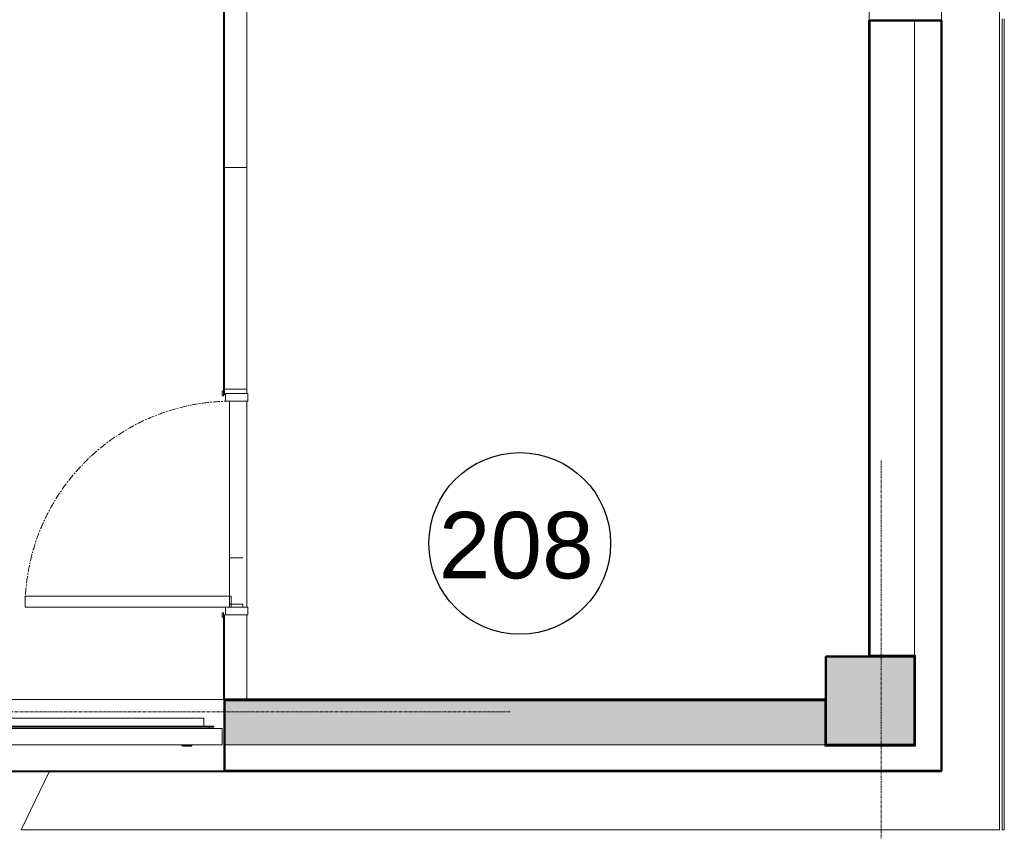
# Model space of a CAD drawing. Header units: millimetres. Extents: x -197461 to 862495, y -970068 to 63888.
# Tile 76 of 253: x -86691 to -82246, y -577644 to -573980. Entities that reach past the tile are written whole.
import ezdxf

# ---------------------------------------------------------------- set-up
doc = ezdxf.new("R2010")
doc.units = ezdxf.units.MM
doc.linetypes.add('CENTER', pattern=[50.8, 31.75, -6.35, 6.35, -6.35])
doc.linetypes.add('Grid Line', pattern=[22.225, 12.7, -3.175, 3.175, -3.175])
doc.layers.get('0').update_dxf_attribs({"linetype": 'CONTINUOUS'})
for name, color, linetype, lineweight in [('A-AREA-IDEN', 252, 'CONTINUOUS', 25), ('A-Door', 252, 'CONTINUOUS', 0), ('A-FLOR', 192, 'CONTINUOUS', 5), ('A-GLAZ', 151, 'CONTINUOUS', 5), ('A-Glaz-Curt', 4, 'CONTINUOUS', 0), ('A-MASS', 70, 'CONTINUOUS', 5), ('A-Wall', 252, 'CONTINUOUS', 0), ('A-WALL-PATT', 111, 'CONTINUOUS', 50), ('G-IMPT', 8, 'CONTINUOUS', 5), ('S-Cols', 52, 'CONTINUOUS', 0), ('S-GRID', 1, 'CONTINUOUS', 9)]:
    doc.layers.add(name, color=color, linetype=linetype, lineweight=lineweight)
doc.styles.add('Arial_3', font='arial.ttf', dxfattribs={"height": 300})

# ---------------------------------------------------------------- blocks, each defined once
blk = doc.blocks.new('SchueCal_Schueco_AWS-75-BS-SI__Family-02_Type 1_2565x1480 - Schueco_AWS-75-BS-SI__Family-02__Type 1-3427409-Otrā stāva plāns uz atzīmes 3_400')
at = {"layer": 'G-IMPT'}
for p, q in [((-1282.5, 27.5), (-1282.5, 102.5)), ((-1282.5, 102.5), (1282.5, 102.5)), ((-1282.5, 102.5), (-1282.5, 27.5)), ((-1282.5, 102.5), (0, 102.5)), ((-1141.5, 108.5), (-1145.5, 104.5)), ((-1145.5, 104.5), (-1100.5, 104.5)), ((-1145.5, 104.5), (-1145.5, 102.5)), ((-1141.5, 108.5), (-1104.5, 108.5)), ((-1104.5, 108.5), (-1100.5, 104.5)), ((-1100.5, 102.5), (-1100.5, 104.5)), ((-151, 108.5), (-155, 104.5)), ((-155, 104.5), (-110, 104.5)), ((-155, 104.5), (-155, 102.5)), ((-151, 108.5), (-114, 108.5)), ((-114, 108.5), (-110, 104.5)), ((-110, 102.5), (-110, 104.5)), ((0, 102.5), (1282.5, 102.5)), ((114, 108.5), (110, 104.5)), ((110, 104.5), (155, 104.5)), ((110, 104.5), (110, 102.5)), ((114, 108.5), (151, 108.5)), ((151, 108.5), (155, 104.5)), ((155, 102.5), (155, 104.5)), ((1104.5, 108.5), (1100.5, 104.5)), ((1100.5, 104.5), (1145.5, 104.5)), ((1100.5, 104.5), (1100.5, 102.5)), ((1104.5, 108.5), (1141.5, 108.5)), ((1141.5, 108.5), (1145.5, 104.5)), ((1145.5, 102.5), (1145.5, 104.5)), ((1282.5, 102.5), (1282.5, 27.5)), ((1282.5, 27.5), (1282.5, 102.5)), ((-1282.5, 27.5), (1282.5, 27.5)), ((12, 22), (12, 17.5)), ((12, 17.5), (12, 22)), ((12, 22), (1243.5, 22)), ((12, 17.5), (1243.5, 17.5)), ((16.3, 17.5), (16.3, 8.5)), ((16.3, 17.5), (16.3, 8.5)), ((16.3, 17.5), (16.3, 8.5)), ((16.3, 8.5), (45.3, 8.5)), ((18.8, 17.5), (18.8, -30.5)), ((19.7, 8.5), (18.8, 8.5)), ((31.9, 27.5), (31.9, 22)), ((31.9, 22), (31.9, 27.5)), ((42.8, 8.5), (41.9, 8.5)), ((42.8, -30.5), (42.8, 17.5)), ((45.3, 8.5), (43.8, 8.5)), ((45.3, 8.5), (45.3, 17.5)), ((45.3, 8.5), (45.3, 17.5)), ((45.3, 17.5), (45.3, 8.5)), ((55.8, -19), (55.8, 17.5)), ((1199.7, -19), (1199.7, 17.5)), ((1223.6, 22), (1223.6, 27.5)), ((1223.6, 22), (1223.6, 27.5)), ((1243.5, 22), (1243.5, 17.5)), ((1243.5, 17.5), (1243.5, 22)), ((55.8, -19), (1199.7, -19))]:
    blk.add_line(p, q, dxfattribs=at)
at = {"layer": 'G-IMPT', "flags": 128}
for points in [[(-1140.3, 106.5), (-1140.3, 106.5), (-1140.3, 106.6), (-1140.3, 106.6), (-1140.3, 106.7), (-1140.3, 106.7), (-1140.3, 106.7), (-1140.3, 106.8), (-1140.3, 106.8), (-1140.3, 106.9), (-1140.3, 106.9), (-1140.3, 106.9), (-1140.4, 107), (-1140.4, 107), (-1140.4, 107), (-1140.4, 107.1), (-1140.4, 107.1), (-1140.5, 107.1), (-1140.5, 107.2), (-1140.5, 107.2), (-1140.6, 107.2), (-1140.6, 107.2), (-1140.6, 107.3), (-1140.6, 107.3), (-1140.7, 107.3), (-1140.7, 107.3), (-1140.7, 107.4), (-1140.8, 107.4), (-1140.8, 107.4), (-1140.9, 107.4), (-1140.9, 107.4), (-1140.9, 107.4), (-1141, 107.5), (-1141, 107.5), (-1141, 107.5), (-1141.1, 107.5), (-1141.1, 107.5)], [(-1104.9, 107.5), (-1104.9, 107.5), (-1105, 107.5), (-1105, 107.5), (-1105.1, 107.5), (-1105.1, 107.4), (-1105.1, 107.4), (-1105.2, 107.4), (-1105.2, 107.4), (-1105.2, 107.4), (-1105.3, 107.4), (-1105.3, 107.3), (-1105.3, 107.3), (-1105.4, 107.3), (-1105.4, 107.3), (-1105.4, 107.2), (-1105.5, 107.2), (-1105.5, 107.2), (-1105.5, 107.1), (-1105.5, 107.1), (-1105.6, 107.1), (-1105.6, 107), (-1105.6, 107), (-1105.6, 107), (-1105.6, 106.9), (-1105.7, 106.9), (-1105.7, 106.9), (-1105.7, 106.8), (-1105.7, 106.8), (-1105.7, 106.8), (-1105.7, 106.7), (-1105.7, 106.7), (-1105.7, 106.6), (-1105.7, 106.6), (-1105.7, 106.6), (-1105.7, 106.5), (-1105.7, 106.5)], [(-149.8, 106.5), (-149.8, 106.5), (-149.8, 106.6), (-149.8, 106.6), (-149.8, 106.7), (-149.8, 106.7), (-149.8, 106.7), (-149.8, 106.8), (-149.8, 106.8), (-149.8, 106.9), (-149.8, 106.9), (-149.8, 106.9), (-149.9, 107), (-149.9, 107), (-149.9, 107), (-149.9, 107.1), (-149.9, 107.1), (-150, 107.1), (-150, 107.2), (-150, 107.2), (-150.1, 107.2), (-150.1, 107.2), (-150.1, 107.3), (-150.1, 107.3), (-150.2, 107.3), (-150.2, 107.3), (-150.2, 107.4), (-150.3, 107.4), (-150.3, 107.4), (-150.4, 107.4), (-150.4, 107.4), (-150.4, 107.4), (-150.5, 107.5), (-150.5, 107.5), (-150.5, 107.5), (-150.6, 107.5), (-150.6, 107.5)], [(-114.4, 107.5), (-114.4, 107.5), (-114.5, 107.5), (-114.5, 107.5), (-114.6, 107.5), (-114.6, 107.4), (-114.6, 107.4), (-114.7, 107.4), (-114.7, 107.4), (-114.7, 107.4), (-114.8, 107.4), (-114.8, 107.3), (-114.8, 107.3), (-114.9, 107.3), (-114.9, 107.3), (-114.9, 107.2), (-115, 107.2), (-115, 107.2), (-115, 107.1), (-115, 107.1), (-115.1, 107.1), (-115.1, 107), (-115.1, 107), (-115.1, 107), (-115.1, 106.9), (-115.2, 106.9), (-115.2, 106.9), (-115.2, 106.8), (-115.2, 106.8), (-115.2, 106.8), (-115.2, 106.7), (-115.2, 106.7), (-115.2, 106.6), (-115.2, 106.6), (-115.2, 106.6), (-115.2, 106.5), (-115.2, 106.5)], [(115.2, 106.5), (115.2, 106.5), (115.2, 106.6), (115.2, 106.6), (115.2, 106.7), (115.2, 106.7), (115.2, 106.7), (115.2, 106.8), (115.2, 106.8), (115.2, 106.9), (115.2, 106.9), (115.2, 106.9), (115.1, 107), (115.1, 107), (115.1, 107), (115.1, 107.1), (115.1, 107.1), (115, 107.1), (115, 107.2), (115, 107.2), (114.9, 107.2), (114.9, 107.2), (114.9, 107.3), (114.9, 107.3), (114.8, 107.3), (114.8, 107.3), (114.8, 107.4), (114.7, 107.4), (114.7, 107.4), (114.6, 107.4), (114.6, 107.4), (114.6, 107.4), (114.5, 107.5), (114.5, 107.5), (114.5, 107.5), (114.4, 107.5), (114.4, 107.5)], [(150.6, 107.5), (150.6, 107.5), (150.5, 107.5), (150.5, 107.5), (150.4, 107.5), (150.4, 107.4), (150.4, 107.4), (150.3, 107.4), (150.3, 107.4), (150.3, 107.4), (150.2, 107.4), (150.2, 107.3), (150.2, 107.3), (150.1, 107.3), (150.1, 107.3), (150.1, 107.2), (150, 107.2), (150, 107.2), (150, 107.1), (150, 107.1), (149.9, 107.1), (149.9, 107), (149.9, 107), (149.9, 107), (149.9, 106.9), (149.8, 106.9), (149.8, 106.9), (149.8, 106.8), (149.8, 106.8), (149.8, 106.8), (149.8, 106.7), (149.8, 106.7), (149.8, 106.6), (149.8, 106.6), (149.8, 106.6), (149.8, 106.5), (149.8, 106.5)], [(1105.7, 106.5), (1105.7, 106.5), (1105.7, 106.6), (1105.7, 106.6), (1105.7, 106.7), (1105.7, 106.7), (1105.7, 106.7), (1105.7, 106.8), (1105.7, 106.8), (1105.7, 106.9), (1105.7, 106.9), (1105.7, 106.9), (1105.6, 107), (1105.6, 107), (1105.6, 107), (1105.6, 107.1), (1105.6, 107.1), (1105.5, 107.1), (1105.5, 107.2), (1105.5, 107.2), (1105.4, 107.2), (1105.4, 107.2), (1105.4, 107.3), (1105.4, 107.3), (1105.3, 107.3), (1105.3, 107.3), (1105.3, 107.4), (1105.2, 107.4), (1105.2, 107.4), (1105.1, 107.4), (1105.1, 107.4), (1105.1, 107.4), (1105, 107.5), (1105, 107.5), (1105, 107.5), (1104.9, 107.5), (1104.9, 107.5)], [(1141.1, 107.5), (1141.1, 107.5), (1141, 107.5), (1141, 107.5), (1140.9, 107.5), (1140.9, 107.4), (1140.9, 107.4), (1140.8, 107.4), (1140.8, 107.4), (1140.8, 107.4), (1140.7, 107.4), (1140.7, 107.3), (1140.7, 107.3), (1140.6, 107.3), (1140.6, 107.3), (1140.6, 107.2), (1140.5, 107.2), (1140.5, 107.2), (1140.5, 107.1), (1140.5, 107.1), (1140.4, 107.1), (1140.4, 107), (1140.4, 107), (1140.4, 107), (1140.4, 106.9), (1140.3, 106.9), (1140.3, 106.9), (1140.3, 106.8), (1140.3, 106.8), (1140.3, 106.8), (1140.3, 106.7), (1140.3, 106.7), (1140.3, 106.6), (1140.3, 106.6), (1140.3, 106.6), (1140.3, 106.5), (1140.3, 106.5)], [(18.8, -30.5), (22.3, -39), (30.8, -42.5)], [(30.8, -42.5), (22.3, -39), (18.8, -30.5)], [(42.8, -30.5), (39.3, -39), (30.8, -42.5)], [(30.8, -42.5), (39.3, -39), (42.8, -30.5)]]:
    blk.add_lwpolyline(points, dxfattribs=at)
blk = doc.blocks.new('SchueCal_Schueco_AWS-75-BS-SI__Family-02_Type 1_2565x1480 - Type 1-3427414-Otrā stāva plāns uz atzīmes 3_400')
at = {"extrusion": (0, 0, -1), "zscale": -1, "rotation": 180}
blk.add_blockref('SchueCal_Schueco_AWS-75-BS-SI__Family-02_Type 1_2565x1480 - Schueco_AWS-75-BS-SI__Family-02__Type 1-3427409-Otrā stāva plāns uz atzīmes 3_400', (0, 0), dxfattribs=at)
blk = doc.blocks.new('System Panel - pbl - bior - geze starpsienas HG stiklojums-3997053-Otrā stāva plāns uz atzīmes 3_400')
at = {"layer": 'A-Glaz-Curt', "lineweight": 18}
for p, q in [((192.2, 55), (-192.2, 55)), ((-192.2, 55), (-192.2, -45)), ((192.2, -45), (192.2, 55)), ((-192.2, -45), (192.2, -45))]:
    blk.add_line(p, q, dxfattribs=at)
blk = doc.blocks.new('System Panel - pbl - bior - geze starpsienas HG stiklojums-3625773-Otrā stāva plāns uz atzīmes 3_400')
at = {"layer": 'A-Glaz-Curt', "lineweight": 18}
for p, q in [((500, 55), (-500, 55)), ((-500, 55), (-500, -45)), ((500, -45), (500, 55)), ((-500, -45), (500, -45))]:
    blk.add_line(p, q, dxfattribs=at)
blk = doc.blocks.new('System Panel - pbl - bior - geze starpsienas HG stiklojums-3997054-Otrā stāva plāns uz atzīmes 3_400')
at = {"layer": 'A-Glaz-Curt'}
h = blk.add_hatch(dxfattribs=at)
h.set_pattern_fill('FP_1', color=151, style=0, pattern_type=2)
h.set_pattern_definition([(270, (-10, 5), (1100, 7e-14), [])])
h.paths.add_polyline_path([(-475, 32.7), (-475, -27.3), (455, -27.3), (453.7, 32.7), (-461.9, 32.7)], flags=0)
h.paths.add_polyline_path([(483.1, 55), (483.1, 50), (490, 50), (490, 55)], flags=0)
at = {"layer": 'A-Glaz-Curt', "color": 255}
for p, q in [((483.1, 55), (490, 55)), ((455, -45), (-475, -45))]:
    blk.add_line(p, q, dxfattribs=at)
at = {"layer": 'A-Glaz-Curt', "lineweight": 18}
for p, q in [((510, 55), (490, 55)), ((490, 55), (490, -45)), ((510, -45), (510, 55)), ((490, -45), (510, -45))]:
    blk.add_line(p, q, dxfattribs=at)
blk = doc.blocks.new('PBL_BIOR_stiklotas_GEZE_02 - BIOR 1000 x 2100mm BIOR 1000 x 2100mm stiklojumā HG-V13-Otrā stāva plāns uz atzīmes 3_400')
at = {"layer": 'A-Door'}
for p, q in [((-500, 45), (-500, 50)), ((-500, 50), (-465, 50)), ((-465, 50), (-465, -50)), ((465, -50), (465, 50)), ((465, 50), (500, 50)), ((500, 50), (500, 45)), ((415, -25), (415, -955)), ((465, -25), (415, -25)), ((465, -25), (465, -955)), ((-510, -65), (-510, -60)), ((-510, -60), (-490, -60)), ((-490, -65), (-510, -65)), ((-465, -50), (-500, -50)), ((-490, -60), (-490, -65)), ((500, -50), (465, -50)), ((490, -65), (490, -60)), ((490, -60), (510, -60)), ((510, -65), (490, -65)), ((510, -60), (510, -65)), ((465, -955), (415, -955))]:
    blk.add_line(p, q, dxfattribs=at)
at = {"layer": 'A-Door', "color": 250, "linetype": 'CENTER', "lineweight": 5}
blk.add_line((465, -25), (465, -955), dxfattribs=at)
blk.add_arc((465, -25), 930, 180, 270, dxfattribs=at)
blk = doc.blocks.new('PBL_telpnu_numeracija_0001 - PBL telpas NUMERĀCIJA-1342367-Otrā stāva plāns uz atzīmes 3_400')
at = {"layer": 'A-AREA-IDEN'}
blk.add_circle((0.034, 0.024), 2.733, dxfattribs=at)

msp = doc.modelspace()

# ---------------------------------------------------------------- hatches: boundary and pattern name
at = {"layer": 'A-Wall', "true_color": 0x636466}
h = msp.add_hatch(color=251, dxfattribs=at)
h.paths.add_polyline_path([(-82530.96639, -577369.39191), (-82529.96639, -577369.39191), (-82530.96639, -577259.39191)], flags=0)
h.paths.add_polyline_path([(-82530.96639, -562729.40809), (-82529.96639, -562729.40809), (-82530.96639, -562709.40809)], flags=0)
h = msp.add_hatch(color=251, dxfattribs=at)
h.paths.add_polyline_path([(-82850.96639, -576849.39191), (-82850.97286, -573984.39191), (-82855.96639, -573984.39191), (-82855.37484, -576849.39191), (-82850.98367, -576849.39191)], flags=0)
h.paths.add_polyline_path([(-82855.96639, -571399.39191), (-82850.96639, -571399.39191), (-82850.96639, -570959.39191), (-82855.96639, -570959.39191), (-82855.96639, -571111.78903)], flags=0)
h = msp.add_hatch(color=251, dxfattribs=at)
h.paths.add_polyline_path([(-88595.96639, -577054.39191), (-88350.96639, -577054.37711), (-88351.33707, -577049.39191), (-88595.96639, -577049.39191), (-88595.96639, -577054.37567)], flags=0)
h.paths.add_polyline_path([(-85765.96639, -577054.39191), (-83055.96639, -577054.228), (-83055.96639, -577049.39191), (-85665.96639, -577049.57641), (-85665.96639, -577051.89191), (-85765.96639, -577051.89191)], flags=0)
at = {"layer": 'A-WALL-PATT', "true_color": 0x636466}
h = msp.add_hatch(color=251, dxfattribs=at)
h.paths.add_polyline_path([(-88595.96639, -577254.39191), (-88350.96639, -577254.39191), (-88350.96639, -577054.39191), (-88595.96639, -577054.40817)], flags=0)
h.paths.add_polyline_path([(-85765.6701, -577254.39191), (-83055.96639, -577254.39191), (-83055.96639, -577054.39191), (-85765.96639, -577054.40817), (-85765.96639, -577254.39191)], flags=0)
at = {"layer": 'S-Cols', "true_color": 0x636466}
msp.add_hatch(color=251, dxfattribs=at).paths.add_polyline_path([(-83050.96581, -577254.39191), (-82650.96639, -577254.39191), (-82650.96639, -576854.39191), (-83050.96639, -576854.41034), (-83050.96581, -577054.40817)], flags=0)

# ---------------------------------------------------------------- linework, layer by layer
at = {"color": 251, "lineweight": 5, "true_color": 0x636466}
for p, q in [((-82267.75973, -568559.46757), (-82267.75972, -577637.9827)), ((-86684.6693, -577637.9827), (-86556.91275, -577375.39191)), ((-82267.75972, -577637.9827), (-86684.6693, -577637.9827))]:
    msp.add_line(p, q, dxfattribs=at)
at = {"layer": 'A-FLOR', "color": 251, "true_color": 0x636466}
for p, q in [((-85770.96639, -575657.54169), (-85770.96639, -573512.22977)), ((-85760.96639, -575674.39191), (-85770.96639, -575674.39191)), ((-85743.65396, -576632.54169), (-85743.65396, -575702.54169)), ((-85743.65396, -576619.39179), (-85683.65314, -576619.39202)), ((-85683.65314, -576619.39202), (-85683.65319, -576632.54169)), ((-85770.96639, -576674.39191), (-85765.96639, -576674.39191)), ((-85770.96639, -577049.39191), (-85770.96639, -576677.54169)), ((-82850.98368, -576854.39191), (-82850.98367, -576849.39191)), ((-83055.96639, -577054.40814), (-83050.96698, -577054.40817)), ((-86784.29563, -577375.39191), (-82529.96639, -577375.39191)), ((-82529.96639, -577375.39191), (-82529.96639, -577369.39191))]:
    msp.add_line(p, q, dxfattribs=at)
at = {"layer": 'A-MASS', "color": 251, "lineweight": 18, "true_color": 0x636466}
for p, q in [((-82255.75973, -573976.3922), (-82255.75973, -577637.9827)), ((-82245.75973, -577637.9827), (-82245.75973, -573976.3922)), ((-82255.75973, -577637.9827), (-82245.75973, -577637.9827))]:
    msp.add_line(p, q, dxfattribs=at)
at = {"layer": 'A-Wall', "color": 251, "lineweight": 5, "true_color": 0x636466}
for p, q in [((-82855.96639, -573984.39191), (-82855.96639, -571399.39191)), ((-82850.96639, -576849.39191), (-82850.96639, -573984.39191)), ((-82650.96639, -576849.39191), (-82650.96639, -573984.39191)), ((-82650.96639, -573984.39191), (-82650.96639, -576849.39191)), ((-82530.96639, -577370.39191), (-82530.96639, -573984.39191)), ((-82855.96639, -576849.39191), (-82650.96639, -576849.39191)), ((-88350.96639, -577049.39191), (-85765.96639, -577049.39191)), ((-85765.96639, -577054.39191), (-83055.96639, -577054.39191)), ((-83055.96639, -577254.39191), (-83055.96639, -577049.39191)), ((-85765.6701, -577254.39191), (-83055.96639, -577254.39191)), ((-85765.6701, -577369.39191), (-82529.96639, -577369.39191))]:
    msp.add_line(p, q, dxfattribs=at)
at = {"layer": 'A-Wall', "color": 251, "true_color": 0x636466}
for p, q in [((-82529.96639, -571399.39191), (-82529.96639, -573984.39191)), ((-82650.96639, -576849.39191), (-82645.96639, -576849.39191)), ((-82645.96639, -576849.39191), (-82645.96639, -577259.39191)), ((-83055.96639, -577259.39191), (-83055.96639, -577254.39191)), ((-82645.96639, -577259.39191), (-83055.96639, -577259.39191)), ((-85765.6701, -577370.39191), (-88351.33707, -577370.39191))]:
    msp.add_line(p, q, dxfattribs=at)
at = {"layer": 'A-Wall', "color": 251, "lineweight": 50, "true_color": 0x636466}
for p, q in [((-82855.96639, -573984.39191), (-82855.96639, -576849.39191)), ((-82529.96639, -573984.39191), (-82855.96639, -573984.39191)), ((-82529.96639, -577370.39191), (-82529.96639, -573984.39191)), ((-83055.96639, -577049.39191), (-85765.96639, -577049.39191)), ((-85765.96639, -577049.39191), (-85765.96639, -577254.39191)), ((-85765.96639, -577254.39191), (-85765.6701, -577254.39191)), ((-85765.6701, -577254.39191), (-85765.6701, -577370.39191)), ((-85765.6701, -577370.39191), (-82529.96639, -577370.39191))]:
    msp.add_line(p, q, dxfattribs=at)
at = {"layer": 'S-Cols', "color": 251, "lineweight": 50, "true_color": 0x636466}
for p, q in [((-83050.96639, -576854.39191), (-83050.96639, -577254.39191)), ((-82650.96639, -576854.39191), (-83050.96639, -576854.39191)), ((-82650.96639, -577254.39191), (-82650.96639, -576854.39191)), ((-83050.96639, -577254.39191), (-82650.96639, -577254.39191))]:
    msp.add_line(p, q, dxfattribs=at)
at = {"layer": 'S-GRID', "color": 251, "linetype": 'Grid Line', "true_color": 0x636466}
for p, q in [((-82800.96639, -575970.77758), (-82800.96639, -584327.17672)), ((-84476.21451, -577104.39191), (-124800.96639, -577104.39191))]:
    msp.add_line(p, q, dxfattribs=at)

# ---------------------------------------------------------------- block references
at = {"layer": 'A-AREA-IDEN', "color": 251, "true_color": 0x636466, "xscale": 149.9999999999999, "yscale": 149.9999999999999, "zscale": 149.9999999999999}
msp.add_blockref('PBL_telpnu_numeracija_0001 - PBL telpas NUMERĀCIJA-1342367-Otrā stāva plāns uz atzīmes 3_400', (-84438.43915, -576348.11382), dxfattribs=at)
at = {"layer": 'A-Door', "color": 251, "true_color": 0x636466, "rotation": 270.0000000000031}
msp.add_blockref('PBL_BIOR_stiklotas_GEZE_02 - BIOR 1000 x 2100mm BIOR 1000 x 2100mm stiklojumā HG-V13-Otrā stāva plāns uz atzīmes 3_400', (-85710.96639, -576167.54169), dxfattribs=at)
at = {"layer": 'A-GLAZ', "color": 251, "true_color": 0x636466}
msp.add_blockref('SchueCal_Schueco_AWS-75-BS-SI__Family-02_Type 1_2565x1480 - Type 1-3427414-Otrā stāva plāns uz atzīmes 3_400', (-87058.46639, -577151.89191), dxfattribs=at)
at = {"layer": 'A-Glaz-Curt', "color": 251, "true_color": 0x636466, "rotation": 90.00000000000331}
for name, p in [('System Panel - pbl - bior - geze starpsienas HG stiklojums-3625773-Otrā stāva plāns uz atzīmes 3_400', (-85710.96639, -574147.54169)), ('System Panel - pbl - bior - geze starpsienas HG stiklojums-3625773-Otrā stāva plāns uz atzīmes 3_400', (-85710.96639, -575147.54169)), ('System Panel - pbl - bior - geze starpsienas HG stiklojums-3997054-Otrā stāva plāns uz atzīmes 3_400', (-85710.96639, -576157.54169)), ('System Panel - pbl - bior - geze starpsienas HG stiklojums-3997053-Otrā stāva plāns uz atzīmes 3_400', (-85710.96639, -576859.7168))]:
    msp.add_blockref(name, p, dxfattribs=at)

# ---------------------------------------------------------------- texts
at = {"layer": 'A-AREA-IDEN', "color": 251, "lineweight": 9, "true_color": 0x636466, "insert": (-84798.55925, -576202.23464), "char_height": 300, "width": 865.8225, "attachment_point": 1, "style": 'Arial_3'}
msp.add_mtext('208', dxfattribs=at)

doc.saveas('drawing.dxf')
